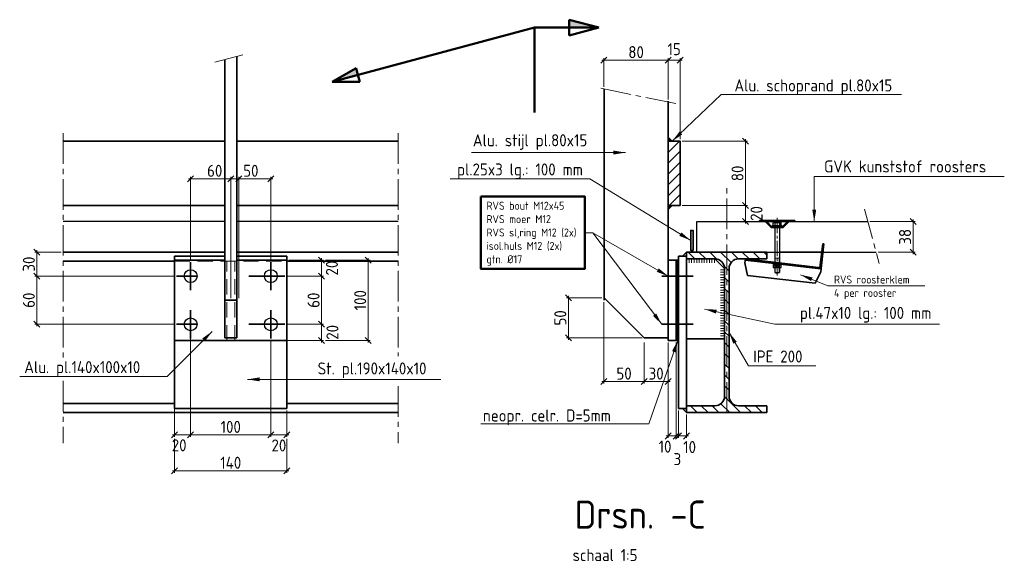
# Model space of a CAD drawing. Header units: millimetres. Extents: x 1013 to 324894, y 12445 to 193774.
# Tile 30 of 36: x 120260 to 121487, y 105415 to 106090. Entities that reach past the tile are written whole.
import ezdxf

# ---------------------------------------------------------------- set-up
doc = ezdxf.new("R2010")
doc.units = ezdxf.units.MM
doc.header["$LTSCALE"] = 10
doc.linetypes.add('CENTER2', pattern=[28.575, 19.05, -3.175, 3.175, -3.175])
doc.linetypes.add('DASHED2', pattern=[9.525, 6.35, -3.175])
for name, color, linetype, lineweight in [('13', 3, 'Continuous', 13), ('18', 1, 'Continuous', 18), ('18hartlijn', 1, 'CENTER2', 18), ('18stippel', 1, 'DASHED2', 18), ('25', 7, 'Continuous', 25), ('35', 2, 'Continuous', 35), ('35tekst', 2, 'Continuous', 35), ('50', 42, 'Continuous', 50), ('70tekst', 4, 'Continuous', 70), ('Arcering', 254, 'Continuous', 13), ('Bemating', 2, 'Continuous', 35)]:
    doc.layers.add(name, color=color, linetype=linetype, lineweight=lineweight)
doc.styles.add('Bersselaar', font='isocp.shx')
doc.dimstyles.new('SCH-5$0', dxfattribs={"dimscale": 5, "dimtxt": 3, "dimasz": 1.5, "dimexe": 0.5, "dimexo": 0.5, "dimgap": 0.5, "dimtad": 1, "dimdec": 0, "dimdsep": 46, "dimtxsty": 'Bersselaar', "dimblk1": 'OBLIQUE', "dimblk2": 'OBLIQUE', "dimsah": 1, "dimcen": 3.5, "dimdle": 0.5, "dimclrd": 3, "dimclre": 3, "dimclrt": 256, "dimadec": 0, "dimazin": 0, "dimtfac": 1, "dimtdec": 0, "dimtmove": 2, "dimatfit": 3, "dimldrblk": 'OBLIQUE', "dimfxl": 1, "dimtvp": 1.4, "dimtolj": 1, "dimtzin": 0, "dimlwd": 13, "dimlwe": 13, "dimarcsym": 0})
doc.dimstyles.new('SCH-5$7', dxfattribs={"dimscale": 5, "dimtxt": 3, "dimasz": 3, "dimexe": 0.5, "dimexo": 0.5, "dimgap": 0.5, "dimtad": 1, "dimdsep": 46, "dimtxsty": 'Bersselaar', "dimcen": 3.5, "dimdle": 0.5, "dimclrd": 3, "dimclre": 1, "dimclrt": 256, "dimadec": 0, "dimazin": 0, "dimtfac": 1, "dimtmove": 2, "dimatfit": 3, "dimfxl": 1, "dimtvp": 1.4, "dimtolj": 1, "dimtzin": 0, "dimlwd": 13, "dimlwe": 13, "dimarcsym": 0})

# ---------------------------------------------------------------- blocks, each defined once
blk = doc.blocks.new('_Oblique')
at = {"color": 0, "lineweight": -2}
blk.add_line((-0.5, -0.5), (0.5, 0.5), dxfattribs=at)
blk = doc.blocks.new('*D801')
at = {"layer": '35', "color": 3, "lineweight": 13}
for p, q in [((120986, 106039.3), (121071, 106039.3)), ((120988.5, 106006.1), (120988.5, 106041.8)), ((121068.5, 105990.5), (121068.5, 106041.8))]:
    blk.add_line(p, q, dxfattribs=at)
at = {"layer": 'Defpoints', "color": 0}
for p in [(121068.5, 106039.3), (120988.5, 106003.6), (121068.5, 105988)]:
    blk.add_point(p, dxfattribs=at)
at = {"layer": '35', "color": 3, "lineweight": 13, "xscale": 7.5, "yscale": 7.5, "zscale": 7.5, "rotation": 180}
blk.add_blockref('_Oblique', (120988.5, 106039.3), dxfattribs=at)
at = {"layer": '35', "color": 3, "lineweight": 13, "xscale": 7.5, "yscale": 7.5, "zscale": 7.5}
blk.add_blockref('_Oblique', (121068.5, 106039.3), dxfattribs=at)
at = {"layer": '35', "insert": (121028.5, 106049.3), "char_height": 15, "attachment_point": 5, "style": 'Bersselaar'}
blk.add_mtext('\\A1;80', dxfattribs=at)
blk = doc.blocks.new('*D802')
at = {"layer": '35', "color": 3, "lineweight": 13}
for p, q in [((121066, 106039.3), (121086, 106039.3)), ((121068.5, 105990.5), (121068.5, 106041.8)), ((121083.5, 105940.8), (121083.5, 106041.8))]:
    blk.add_line(p, q, dxfattribs=at)
at = {"layer": 'Defpoints', "color": 0}
for p in [(121083.5, 106039.3), (121068.5, 105988), (121083.5, 105938.3)]:
    blk.add_point(p, dxfattribs=at)
at = {"layer": '35', "color": 3, "lineweight": 13, "xscale": 7.5, "yscale": 7.5, "zscale": 7.5, "rotation": 180}
blk.add_blockref('_Oblique', (121068.5, 106039.3), dxfattribs=at)
at = {"layer": '35', "color": 3, "lineweight": 13, "xscale": 7.5, "yscale": 7.5, "zscale": 7.5}
blk.add_blockref('_Oblique', (121083.5, 106039.3), dxfattribs=at)
at = {"layer": '35', "insert": (121076, 106053), "char_height": 15, "attachment_point": 5, "style": 'Bersselaar'}
blk.add_mtext('\\A1;15', dxfattribs=at)
blk = doc.blocks.new('*D803')
at = {"layer": '35', "color": 3, "lineweight": 13}
for p, q in [((121164.9, 105940.8), (121164.9, 105855.8)), ((121086, 105938.3), (121167.4, 105938.3)), ((121086, 105858.3), (121167.4, 105858.3))]:
    blk.add_line(p, q, dxfattribs=at)
at = {"layer": 'Defpoints', "color": 0}
for p in [(121083.5, 105938.3), (121083.5, 105858.3), (121164.9, 105858.3)]:
    blk.add_point(p, dxfattribs=at)
at = {"layer": '35', "color": 3, "lineweight": 13, "xscale": 7.5, "yscale": 7.5, "zscale": 7.5}
for p, rotation in [((121164.9, 105938.3), 90), ((121164.9, 105858.3), 270)]:
    blk.add_blockref('_Oblique', p, dxfattribs=dict(at, rotation=rotation))
at = {"layer": '35', "insert": (121154.9, 105898.3), "char_height": 15, "attachment_point": 5, "rotation": 90, "style": 'Bersselaar'}
blk.add_mtext('\\A1;80', dxfattribs=at)
blk = doc.blocks.new('*D804')
at = {"layer": '35', "color": 3, "lineweight": 13}
for p, q in [((121086, 105858.3), (121167.4, 105858.3)), ((121164.9, 105860.8), (121164.9, 105835.8)), ((121144, 105838.3), (121167.4, 105838.3))]:
    blk.add_line(p, q, dxfattribs=at)
at = {"layer": 'Defpoints', "color": 0}
for p in [(121083.5, 105858.3), (121141.5, 105838.3), (121164.9, 105838.3)]:
    blk.add_point(p, dxfattribs=at)
at = {"layer": '35', "color": 3, "lineweight": 13, "xscale": 7.5, "yscale": 7.5, "zscale": 7.5}
for p, rotation in [((121164.9, 105858.3), 90), ((121164.9, 105838.3), 270)]:
    blk.add_blockref('_Oblique', p, dxfattribs=dict(at, rotation=rotation))
at = {"layer": '35', "insert": (121178.6, 105848.3), "char_height": 15, "attachment_point": 5, "rotation": 90, "style": 'Bersselaar'}
blk.add_mtext('\\A1;20', dxfattribs=at)
blk = doc.blocks.new('*D805')
at = {"layer": '35', "color": 3, "lineweight": 13}
for p, q in [((121081.5, 105602.8), (121081.5, 105568.7)), ((121091.5, 105597.8), (121091.5, 105568.7)), ((121094, 105571.2), (121079, 105571.2))]:
    blk.add_line(p, q, dxfattribs=at)
at = {"layer": 'Defpoints', "color": 0}
for p in [(121081.5, 105605.3), (121091.5, 105600.3), (121081.5, 105571.2)]:
    blk.add_point(p, dxfattribs=at)
at = {"layer": '35', "color": 3, "lineweight": 13, "xscale": 7.5, "yscale": 7.5, "zscale": 7.5, "rotation": 180}
blk.add_blockref('_Oblique', (121081.5, 105571.2), dxfattribs=at)
at = {"layer": '35', "color": 3, "lineweight": 13, "xscale": 7.5, "yscale": 7.5, "zscale": 7.5}
blk.add_blockref('_Oblique', (121091.5, 105571.2), dxfattribs=at)
at = {"layer": '35', "insert": (121095.2, 105557.4), "char_height": 15, "attachment_point": 5, "style": 'Bersselaar'}
blk.add_mtext('\\A1;10', dxfattribs=at)
blk = doc.blocks.new('*D806')
at = {"layer": '35', "color": 3, "lineweight": 13}
for p, q in [((121078.5, 105687.8), (121078.5, 105568.7)), ((121081.5, 105602.8), (121081.5, 105568.7)), ((121078.5, 105571.2), (121071, 105571.2)), ((121081.5, 105571.2), (121078.5, 105571.2)), ((121081.5, 105571.2), (121089, 105571.2))]:
    blk.add_line(p, q, dxfattribs=at)
at = {"layer": 'Defpoints', "color": 0}
for p in [(121078.5, 105690.3), (121081.5, 105605.3), (121078.5, 105571.2)]:
    blk.add_point(p, dxfattribs=at)
at = {"layer": '35', "color": 3, "lineweight": 13, "xscale": 7.5, "yscale": 7.5, "zscale": 7.5}
blk.add_blockref('_Oblique', (121078.5, 105571.2), dxfattribs=at)
at = {"layer": '35', "color": 3, "lineweight": 13, "xscale": 7.5, "yscale": 7.5, "zscale": 7.5, "rotation": 180}
blk.add_blockref('_Oblique', (121081.5, 105571.2), dxfattribs=at)
at = {"layer": '35', "insert": (121080, 105542.4), "char_height": 15, "attachment_point": 5, "style": 'Bersselaar'}
blk.add_mtext('\\A1;3', dxfattribs=at)
blk = doc.blocks.new('*D807')
at = {"layer": '35', "color": 3, "lineweight": 13}
for p, q in [((121068.5, 105687.8), (121068.5, 105568.7)), ((121078.5, 105687.8), (121078.5, 105568.7)), ((121081, 105571.2), (121066, 105571.2))]:
    blk.add_line(p, q, dxfattribs=at)
at = {"layer": 'Defpoints', "color": 0}
for p in [(121068.5, 105690.3), (121078.5, 105690.3), (121068.5, 105571.2)]:
    blk.add_point(p, dxfattribs=at)
at = {"layer": '35', "color": 3, "lineweight": 13, "xscale": 7.5, "yscale": 7.5, "zscale": 7.5, "rotation": 180}
blk.add_blockref('_Oblique', (121068.5, 105571.2), dxfattribs=at)
at = {"layer": '35', "color": 3, "lineweight": 13, "xscale": 7.5, "yscale": 7.5, "zscale": 7.5}
blk.add_blockref('_Oblique', (121078.5, 105571.2), dxfattribs=at)
at = {"layer": '35', "insert": (121064.6, 105557.9), "char_height": 15, "attachment_point": 5, "style": 'Bersselaar'}
blk.add_mtext('\\A1;10', dxfattribs=at)
blk = doc.blocks.new('*D808')
at = {"layer": '35', "color": 3, "lineweight": 13}
for p, q in [((121038.5, 105687.8), (121038.5, 105636.4)), ((121068.5, 105687.8), (121068.5, 105636.4)), ((121071, 105638.9), (121036, 105638.9))]:
    blk.add_line(p, q, dxfattribs=at)
at = {"layer": 'Defpoints', "color": 0}
for p in [(121038.5, 105690.3), (121068.5, 105690.3), (121038.5, 105638.9)]:
    blk.add_point(p, dxfattribs=at)
at = {"layer": '35', "color": 3, "lineweight": 13, "xscale": 7.5, "yscale": 7.5, "zscale": 7.5, "rotation": 180}
blk.add_blockref('_Oblique', (121038.5, 105638.9), dxfattribs=at)
at = {"layer": '35', "color": 3, "lineweight": 13, "xscale": 7.5, "yscale": 7.5, "zscale": 7.5}
blk.add_blockref('_Oblique', (121068.5, 105638.9), dxfattribs=at)
at = {"layer": '35', "insert": (121053.5, 105648.9), "char_height": 15, "attachment_point": 5, "style": 'Bersselaar'}
blk.add_mtext('\\A1;30', dxfattribs=at)
blk = doc.blocks.new('*D809')
at = {"layer": '35', "color": 3, "lineweight": 13}
for p, q in [((120988.5, 105737.8), (120988.5, 105636.4)), ((121038.5, 105687.8), (121038.5, 105636.4)), ((120986, 105638.9), (121041, 105638.9))]:
    blk.add_line(p, q, dxfattribs=at)
at = {"layer": 'Defpoints', "color": 0}
for p in [(120988.5, 105740.3), (121038.5, 105690.3), (121038.5, 105638.9)]:
    blk.add_point(p, dxfattribs=at)
at = {"layer": '35', "color": 3, "lineweight": 13, "xscale": 7.5, "yscale": 7.5, "zscale": 7.5, "rotation": 180}
blk.add_blockref('_Oblique', (120988.5, 105638.9), dxfattribs=at)
at = {"layer": '35', "color": 3, "lineweight": 13, "xscale": 7.5, "yscale": 7.5, "zscale": 7.5}
blk.add_blockref('_Oblique', (121038.5, 105638.9), dxfattribs=at)
at = {"layer": '35', "insert": (121013.5, 105648.9), "char_height": 15, "attachment_point": 5, "style": 'Bersselaar'}
blk.add_mtext('\\A1;50', dxfattribs=at)
blk = doc.blocks.new('*D810')
at = {"layer": '35', "color": 3, "lineweight": 13}
for p, q in [((120986, 105743.3), (120941.6, 105743.3)), ((120944.1, 105745.8), (120944.1, 105690.8)), ((121036, 105693.3), (120941.6, 105693.3))]:
    blk.add_line(p, q, dxfattribs=at)
at = {"layer": 'Defpoints', "color": 0}
for p in [(120988.5, 105743.3), (120944.1, 105693.3), (121038.5, 105693.3)]:
    blk.add_point(p, dxfattribs=at)
at = {"layer": '35', "color": 3, "lineweight": 13, "xscale": 7.5, "yscale": 7.5, "zscale": 7.5}
for p, rotation in [((120944.1, 105743.3), 90), ((120944.1, 105693.3), 270)]:
    blk.add_blockref('_Oblique', p, dxfattribs=dict(at, rotation=rotation))
at = {"layer": '35', "insert": (120934.1, 105718.3), "char_height": 15, "attachment_point": 5, "rotation": 90, "style": 'Bersselaar'}
blk.add_mtext('\\A1;50', dxfattribs=at)
blk = doc.blocks.new('*D811')
at = {"layer": '35', "color": 3, "lineweight": 13}
for p, q in [((121373.7, 105840.8), (121373.7, 105797.8)), ((121319.9, 105838.3), (121376.2, 105838.3)), ((121330.1, 105800.3), (121376.2, 105800.3))]:
    blk.add_line(p, q, dxfattribs=at)
at = {"layer": 'Defpoints', "color": 0}
for p in [(121317.4, 105838.3), (121327.6, 105800.3), (121373.7, 105800.3)]:
    blk.add_point(p, dxfattribs=at)
at = {"layer": '35', "color": 3, "lineweight": 13, "xscale": 7.5, "yscale": 7.5, "zscale": 7.5}
for p, rotation in [((121373.7, 105838.3), 90), ((121373.7, 105800.3), 270)]:
    blk.add_blockref('_Oblique', p, dxfattribs=dict(at, rotation=rotation))
at = {"layer": '35', "insert": (121363.7, 105819.3), "char_height": 15, "attachment_point": 5, "rotation": 90, "style": 'Bersselaar'}
blk.add_mtext('\\A1;38', dxfattribs=at)
blk = doc.blocks.new('*D812')
at = {"layer": '35', "color": 3, "lineweight": 13}
for p, q in [((120470.9, 105891.5), (120535.9, 105891.5)), ((120473.4, 105790.3), (120473.4, 105894)), ((120533.4, 105742.8), (120533.4, 105894))]:
    blk.add_line(p, q, dxfattribs=at)
at = {"layer": 'Defpoints', "color": 0}
for p in [(120533.4, 105891.5), (120473.4, 105787.8), (120533.4, 105740.3)]:
    blk.add_point(p, dxfattribs=at)
at = {"layer": '35', "color": 3, "lineweight": 13, "xscale": 7.5, "yscale": 7.5, "zscale": 7.5, "rotation": 180}
blk.add_blockref('_Oblique', (120473.4, 105891.5), dxfattribs=at)
at = {"layer": '35', "color": 3, "lineweight": 13, "xscale": 7.5, "yscale": 7.5, "zscale": 7.5}
blk.add_blockref('_Oblique', (120533.4, 105891.5), dxfattribs=at)
at = {"layer": '35', "insert": (120503.4, 105901.5), "char_height": 15, "attachment_point": 5, "style": 'Bersselaar'}
blk.add_mtext('\\A1;60', dxfattribs=at)
blk = doc.blocks.new('*D813')
at = {"layer": '35', "color": 3, "lineweight": 13}
for p, q in [((120520.9, 105891.5), (120575.9, 105891.5)), ((120523.4, 105742.8), (120523.4, 105894)), ((120573.4, 105790.3), (120573.4, 105894))]:
    blk.add_line(p, q, dxfattribs=at)
at = {"layer": 'Defpoints', "color": 0}
for p in [(120573.4, 105891.5), (120573.4, 105787.8), (120523.4, 105740.3)]:
    blk.add_point(p, dxfattribs=at)
at = {"layer": '35', "color": 3, "lineweight": 13, "xscale": 7.5, "yscale": 7.5, "zscale": 7.5, "rotation": 180}
blk.add_blockref('_Oblique', (120523.4, 105891.5), dxfattribs=at)
at = {"layer": '35', "color": 3, "lineweight": 13, "xscale": 7.5, "yscale": 7.5, "zscale": 7.5}
blk.add_blockref('_Oblique', (120573.4, 105891.5), dxfattribs=at)
at = {"layer": '35', "insert": (120548.4, 105901.5), "char_height": 15, "attachment_point": 5, "style": 'Bersselaar'}
blk.add_mtext('\\A1;50', dxfattribs=at)
blk = doc.blocks.new('*D814')
at = {"layer": '35', "color": 3, "lineweight": 13}
for p, q in [((120312.1, 105800.3), (120279.3, 105800.3)), ((120281.8, 105802.8), (120281.8, 105767.8)), ((120453.4, 105770.3), (120279.3, 105770.3))]:
    blk.add_line(p, q, dxfattribs=at)
at = {"layer": 'Defpoints', "color": 0}
for p in [(120314.6, 105800.3), (120281.8, 105770.3), (120455.9, 105770.3)]:
    blk.add_point(p, dxfattribs=at)
at = {"layer": '35', "color": 3, "lineweight": 13, "xscale": 7.5, "yscale": 7.5, "zscale": 7.5}
for p, rotation in [((120281.8, 105800.3), 90), ((120281.8, 105770.3), 270)]:
    blk.add_blockref('_Oblique', p, dxfattribs=dict(at, rotation=rotation))
at = {"layer": '35', "insert": (120271.8, 105785.3), "char_height": 15, "attachment_point": 5, "rotation": 90, "style": 'Bersselaar'}
blk.add_mtext('\\A1;30', dxfattribs=at)
blk = doc.blocks.new('*D815')
at = {"layer": '35', "color": 3, "lineweight": 13}
for p, q in [((120453.4, 105770.3), (120279.3, 105770.3)), ((120281.8, 105772.8), (120281.8, 105707.8)), ((120453.4, 105710.3), (120279.3, 105710.3))]:
    blk.add_line(p, q, dxfattribs=at)
at = {"layer": 'Defpoints', "color": 0}
for p in [(120455.9, 105770.3), (120281.8, 105710.3), (120455.9, 105710.3)]:
    blk.add_point(p, dxfattribs=at)
at = {"layer": '35', "color": 3, "lineweight": 13, "xscale": 7.5, "yscale": 7.5, "zscale": 7.5}
for p, rotation in [((120281.8, 105770.3), 90), ((120281.8, 105710.3), 270)]:
    blk.add_blockref('_Oblique', p, dxfattribs=dict(at, rotation=rotation))
at = {"layer": '35', "insert": (120271.8, 105740.3), "char_height": 15, "attachment_point": 5, "rotation": 90, "style": 'Bersselaar'}
blk.add_mtext('\\A1;60', dxfattribs=at)
blk = doc.blocks.new('*D816')
at = {"layer": '35', "color": 3, "lineweight": 13}
for p, q in [((120453.4, 105687.8), (120453.4, 105570)), ((120473.4, 105693.1), (120473.4, 105570)), ((120450.9, 105572.5), (120475.9, 105572.5))]:
    blk.add_line(p, q, dxfattribs=at)
at = {"layer": 'Defpoints', "color": 0}
for p in [(120473.4, 105695.6), (120453.4, 105690.3), (120473.4, 105572.5)]:
    blk.add_point(p, dxfattribs=at)
at = {"layer": '35', "color": 3, "lineweight": 13, "xscale": 7.5, "yscale": 7.5, "zscale": 7.5, "rotation": 180}
blk.add_blockref('_Oblique', (120453.4, 105572.5), dxfattribs=at)
at = {"layer": '35', "color": 3, "lineweight": 13, "xscale": 7.5, "yscale": 7.5, "zscale": 7.5}
blk.add_blockref('_Oblique', (120473.4, 105572.5), dxfattribs=at)
at = {"layer": '35', "insert": (120459.1, 105559.6), "char_height": 15, "attachment_point": 5, "style": 'Bersselaar'}
blk.add_mtext('\\A1;20', dxfattribs=at)
blk = doc.blocks.new('*D817')
at = {"layer": '35', "color": 3, "lineweight": 13}
for p, q in [((120473.4, 105693.1), (120473.4, 105570)), ((120573.4, 105690.3), (120573.4, 105570)), ((120470.9, 105572.5), (120575.9, 105572.5))]:
    blk.add_line(p, q, dxfattribs=at)
at = {"layer": 'Defpoints', "color": 0}
for p in [(120473.4, 105695.6), (120573.4, 105692.8), (120573.4, 105572.5)]:
    blk.add_point(p, dxfattribs=at)
at = {"layer": '35', "color": 3, "lineweight": 13, "xscale": 7.5, "yscale": 7.5, "zscale": 7.5, "rotation": 180}
blk.add_blockref('_Oblique', (120473.4, 105572.5), dxfattribs=at)
at = {"layer": '35', "color": 3, "lineweight": 13, "xscale": 7.5, "yscale": 7.5, "zscale": 7.5}
blk.add_blockref('_Oblique', (120573.4, 105572.5), dxfattribs=at)
at = {"layer": '35', "insert": (120523.4, 105582.5), "char_height": 15, "attachment_point": 5, "style": 'Bersselaar'}
blk.add_mtext('\\A1;100', dxfattribs=at)
blk = doc.blocks.new('*D818')
at = {"layer": '35', "color": 3, "lineweight": 13}
for p, q in [((120573.4, 105690.3), (120573.4, 105570)), ((120593.4, 105602.8), (120593.4, 105570)), ((120570.9, 105572.5), (120595.9, 105572.5))]:
    blk.add_line(p, q, dxfattribs=at)
at = {"layer": 'Defpoints', "color": 0}
for p in [(120573.4, 105692.8), (120593.4, 105605.3), (120593.4, 105572.5)]:
    blk.add_point(p, dxfattribs=at)
at = {"layer": '35', "color": 3, "lineweight": 13, "xscale": 7.5, "yscale": 7.5, "zscale": 7.5, "rotation": 180}
blk.add_blockref('_Oblique', (120573.4, 105572.5), dxfattribs=at)
at = {"layer": '35', "color": 3, "lineweight": 13, "xscale": 7.5, "yscale": 7.5, "zscale": 7.5}
blk.add_blockref('_Oblique', (120593.4, 105572.5), dxfattribs=at)
at = {"layer": '35', "insert": (120583.4, 105559.4), "char_height": 15, "attachment_point": 5, "style": 'Bersselaar'}
blk.add_mtext('\\A1;20', dxfattribs=at)
blk = doc.blocks.new('*D819')
at = {"layer": '35', "color": 3, "lineweight": 13}
for p, q in [((120636.6, 105792.8), (120636.6, 105767.8)), ((120595.9, 105790.3), (120639.1, 105790.3)), ((120593.4, 105770.3), (120639.1, 105770.3))]:
    blk.add_line(p, q, dxfattribs=at)
at = {"layer": 'Defpoints', "color": 0}
for p in [(120593.4, 105790.3), (120590.9, 105770.3), (120636.6, 105770.3)]:
    blk.add_point(p, dxfattribs=at)
at = {"layer": '35', "color": 3, "lineweight": 13, "xscale": 7.5, "yscale": 7.5, "zscale": 7.5}
for p, rotation in [((120636.6, 105790.3), 90), ((120636.6, 105770.3), 270)]:
    blk.add_blockref('_Oblique', p, dxfattribs=dict(at, rotation=rotation))
at = {"layer": '35', "insert": (120649.5, 105780.3), "char_height": 15, "attachment_point": 5, "rotation": 90, "style": 'Bersselaar'}
blk.add_mtext('\\A1;20', dxfattribs=at)
blk = doc.blocks.new('*D820')
at = {"layer": '35', "color": 3, "lineweight": 13}
for p, q in [((120593.4, 105770.3), (120639.1, 105770.3)), ((120636.6, 105772.8), (120636.6, 105707.8)), ((120593.4, 105710.3), (120639.1, 105710.3))]:
    blk.add_line(p, q, dxfattribs=at)
at = {"layer": 'Defpoints', "color": 0}
for p in [(120590.9, 105770.3), (120590.9, 105710.3), (120636.6, 105710.3)]:
    blk.add_point(p, dxfattribs=at)
at = {"layer": '35', "color": 3, "lineweight": 13, "xscale": 7.5, "yscale": 7.5, "zscale": 7.5}
for p, rotation in [((120636.6, 105770.3), 90), ((120636.6, 105710.3), 270)]:
    blk.add_blockref('_Oblique', p, dxfattribs=dict(at, rotation=rotation))
at = {"layer": '35', "insert": (120626.6, 105740.3), "char_height": 15, "attachment_point": 5, "rotation": 90, "style": 'Bersselaar'}
blk.add_mtext('\\A1;60', dxfattribs=at)
blk = doc.blocks.new('*D821')
at = {"layer": '35', "color": 3, "lineweight": 13}
for p, q in [((120593.4, 105710.3), (120639.1, 105710.3)), ((120636.6, 105712.8), (120636.6, 105687.8)), ((120593.4, 105690.3), (120639.1, 105690.3))]:
    blk.add_line(p, q, dxfattribs=at)
at = {"layer": 'Defpoints', "color": 0}
for p in [(120590.9, 105710.3), (120590.9, 105690.3), (120636.6, 105690.3)]:
    blk.add_point(p, dxfattribs=at)
at = {"layer": '35', "color": 3, "lineweight": 13, "xscale": 7.5, "yscale": 7.5, "zscale": 7.5}
for p, rotation in [((120636.6, 105710.3), 90), ((120636.6, 105690.3), 270)]:
    blk.add_blockref('_Oblique', p, dxfattribs=dict(at, rotation=rotation))
at = {"layer": '35', "insert": (120650.1, 105700.3), "char_height": 15, "attachment_point": 5, "rotation": 90, "style": 'Bersselaar'}
blk.add_mtext('\\A1;20', dxfattribs=at)
blk = doc.blocks.new('*D822')
at = {"layer": '35', "color": 3, "lineweight": 13}
for p, q in [((120453.4, 105567.5), (120453.4, 105525.4)), ((120593.4, 105567.5), (120593.4, 105525.4)), ((120450.9, 105527.9), (120595.9, 105527.9))]:
    blk.add_line(p, q, dxfattribs=at)
at = {"layer": 'Defpoints', "color": 0}
for p in [(120453.4, 105570), (120593.4, 105570), (120593.4, 105527.9)]:
    blk.add_point(p, dxfattribs=at)
at = {"layer": '35', "color": 3, "lineweight": 13, "xscale": 7.5, "yscale": 7.5, "zscale": 7.5, "rotation": 180}
blk.add_blockref('_Oblique', (120453.4, 105527.9), dxfattribs=at)
at = {"layer": '35', "color": 3, "lineweight": 13, "xscale": 7.5, "yscale": 7.5, "zscale": 7.5}
blk.add_blockref('_Oblique', (120593.4, 105527.9), dxfattribs=at)
at = {"layer": '35', "insert": (120523.4, 105537.9), "char_height": 15, "attachment_point": 5, "style": 'Bersselaar'}
blk.add_mtext('\\A1;140', dxfattribs=at)
blk = doc.blocks.new('*D823')
at = {"layer": '35', "color": 3, "lineweight": 13}
for p, q in [((120694.7, 105792.8), (120694.7, 105687.8)), ((120641.6, 105790.3), (120697.2, 105790.3)), ((120641.6, 105690.3), (120697.2, 105690.3))]:
    blk.add_line(p, q, dxfattribs=at)
at = {"layer": 'Defpoints', "color": 0}
for p in [(120639.1, 105790.3), (120639.1, 105690.3), (120694.7, 105690.3)]:
    blk.add_point(p, dxfattribs=at)
at = {"layer": '35', "color": 3, "lineweight": 13, "xscale": 7.5, "yscale": 7.5, "zscale": 7.5}
for p, rotation in [((120694.7, 105790.3), 90), ((120694.7, 105690.3), 270)]:
    blk.add_blockref('_Oblique', p, dxfattribs=dict(at, rotation=rotation))
at = {"layer": '35', "insert": (120684.7, 105740.3), "char_height": 15, "attachment_point": 5, "rotation": 90, "style": 'Bersselaar'}
blk.add_mtext('\\A1;100', dxfattribs=at)

msp = doc.modelspace()

# ---------------------------------------------------------------- hatches: boundary and pattern name
at = {"layer": '13'}
h = msp.add_hatch(dxfattribs=at)
h.set_pattern_fill('ANSI31', color=256, angle=45, style=0)
h.paths.add_polyline_path([(121126.73, 105791.779), (121091.53, 105791.779), (121091.53, 105786.779), (121126.73, 105786.779)])
h = msp.add_hatch(dxfattribs=at)
h.set_pattern_fill('ANSI31', color=256, angle=315, style=0)
h.paths.add_polyline_path([(121138.73, 105779.779), (121133.73, 105779.779), (121133.73, 105690.279), (121138.73, 105690.279), (121138.73, 105700.279)])
at = {"layer": '35'}
for points in [[(121068.53, 105943.279), (121068.53, 105938.279), (121073.53, 105938.279)], [(121068.53, 105853.279), (121068.53, 105858.279), (121073.53, 105858.279)]]:
    msp.add_hatch(color=256, dxfattribs=at).paths.add_polyline_path(points)
at = {"layer": '50'}
for points in [[(120945.307, 106089.691), (120945.307, 106079.824), (120982.133, 106079.824)], [(120681.897, 106020.912), (120679.603, 106029.472), (120649.949, 106012.351)]]:
    msp.add_hatch(color=256, dxfattribs=at).paths.add_polyline_path(points)
at = {"layer": 'Arcering'}
h = msp.add_hatch(dxfattribs=at)
h.set_pattern_fill('ANSI31', color=256, scale=3, style=0)
h.set_pattern_definition([(45, (0, 10), (-6.7351921, 6.7351921), [])])
h.paths.add_polyline_path([(121083.53, 105938.279), (121068.53, 105938.279), (121068.53, 105858.279), (121083.53, 105858.279)])
h = msp.add_hatch(dxfattribs=at)
h.set_pattern_fill('ANSI31', color=256, scale=3, style=0)
h.set_pattern_definition([(135, (241010.642, 0), (6.7351921, 6.7351921), [])])
h.paths.add_polyline_path([(121156.33, 105608.779, -0.41421356), (121144.33, 105620.779), (121144.33, 105700.279), (121144.33, 105779.779, -0.41421356), (121156.33, 105791.779), (121191.53, 105791.779), (121191.53, 105800.279), (121141.53, 105800.279), (121141.53, 105600.279), (121191.53, 105600.279), (121191.53, 105608.779)])
h.paths.add_polyline_path([(121141.53, 105800.279), (121091.53, 105800.279), (121091.53, 105791.779), (121126.73, 105791.779, -0.41421356), (121138.73, 105779.779), (121138.73, 105700.279), (121138.73, 105620.779, -0.41421356), (121126.73, 105608.779), (121091.53, 105608.779), (121091.53, 105600.279), (121141.53, 105600.279)])

# ---------------------------------------------------------------- linework, layer by layer
at = {"layer": '13'}
for p, q in [((121079.53, 105790.279), (121079.53, 105690.279)), ((121080.53, 105790.279), (121080.53, 105690.279))]:
    msp.add_line(p, q, dxfattribs=at)
at = {"layer": '18', "ltscale": 0.1}
msp.add_line((121201.213, 105792.779), (121207.213, 105792.779), dxfattribs=at)
at = {"layer": '18hartlijn', "ltscale": 0.2}
for p, q in [((120538.411, 106046.061), (120503.598, 106036.733)), ((120984.751, 106004.362), (121083.432, 105984.149)), ((120314.635, 105948.204), (120314.635, 105668.134)), ((120732.139, 105948.204), (120732.139, 105670.533)), ((121141.53, 105600.279), (121141.53, 105885.476)), ((121313.2, 105853.894), (121331.434, 105785.843)), ((120314.635, 105639.699), (120314.635, 105562.295)), ((120732.139, 105633.307), (120732.139, 105562.295))]:
    msp.add_line(p, q, dxfattribs=at)
at = {"layer": '18hartlijn', "ltscale": 0.1}
msp.add_line((121204.213, 105842.761), (121204.213, 105771.023), dxfattribs=at)
at = {"layer": '18stippel', "ltscale": 0.02}
for p, q in [((121191.334, 105838.279), (121189.834, 105839.779)), ((121200.713, 105830.779), (121200.713, 105832.279)), ((121201.213, 105830.779), (121201.213, 105833.279)), ((121207.213, 105830.779), (121207.213, 105833.279)), ((121207.713, 105830.779), (121207.713, 105832.279)), ((121217.091, 105838.279), (121218.591, 105839.779)), ((121201.213, 105800.279), (121207.213, 105800.279)), ((121201.713, 105787.843), (121201.713, 105792.779)), ((121206.713, 105786.962), (121206.713, 105792.779)), ((121201.213, 105787.931), (121201.213, 105786.408)), ((121201.213, 105784.998), (121201.213, 105780.998)), ((121201.713, 105786.32), (121201.713, 105787.843)), ((121201.713, 105784.998), (121201.713, 105786.32)), ((121201.713, 105780.998), (121201.713, 105784.998)), ((121201.713, 105774.779), (121201.713, 105780.998)), ((121206.713, 105780.998), (121206.713, 105786.962)), ((121206.713, 105774.779), (121206.713, 105780.998)), ((121207.213, 105786.873), (121207.213, 105785.35)), ((121207.213, 105784.998), (121207.213, 105780.998))]:
    msp.add_line(p, q, dxfattribs=at)
at = {"layer": '18stippel', "ltscale": 0.3}
for p, q in [((120453.387, 105788.779), (120595.887, 105788.779)), ((120518.387, 105690.279), (120518.387, 105788.779)), ((120528.387, 105690.279), (120528.387, 105788.779))]:
    msp.add_line(p, q, dxfattribs=at)
at = {"layer": '25'}
for p, q in [((120515.887, 105838.279), (120314.635, 105838.279)), ((120732.139, 105838.279), (120530.887, 105838.279)), ((121104.03, 105800.279), (121104.03, 105838.279)), ((121104.03, 105838.279), (121317.384, 105838.279)), ((121191.53, 105800.279), (121327.566, 105800.279))]:
    msp.add_line(p, q, dxfattribs=at)
at = {"layer": '25', "ltscale": 0.1}
for p, q in [((121198.213, 105833.279), (121210.213, 105833.279)), ((121198.213, 105833.279), (121198.213, 105832.279)), ((121199.213, 105833.279), (121199.213, 105836.779)), ((121200.213, 105837.279), (121208.213, 105837.279)), ((121201.213, 105836.779), (121201.213, 105833.279)), ((121201.213, 105830.779), (121201.213, 105787.931)), ((121207.213, 105836.779), (121207.213, 105833.279)), ((121207.213, 105830.779), (121207.213, 105786.873)), ((121209.213, 105833.279), (121209.213, 105836.779)), ((121210.213, 105833.279), (121210.213, 105832.279)), ((121199.213, 105784.998), (121209.213, 105784.998)), ((121199.213, 105784.998), (121199.213, 105780.998)), ((121199.213, 105780.998), (121209.213, 105784.998)), ((121199.213, 105784.998), (121209.213, 105780.998)), ((121199.213, 105780.998), (121209.213, 105780.998)), ((121201.213, 105786.408), (121201.213, 105784.998)), ((121201.213, 105780.998), (121201.213, 105774.779)), ((121207.213, 105785.35), (121207.213, 105784.998)), ((121207.213, 105780.998), (121207.213, 105774.779)), ((121209.213, 105780.998), (121209.213, 105784.998)), ((121201.213, 105774.779), (121207.213, 105774.779))]:
    msp.add_line(p, q, dxfattribs=at)
at = {"layer": '25'}
for centre in [(120473.387, 105770.279), (120573.387, 105770.279), (120473.387, 105710.279), (120573.387, 105710.279)]:
    msp.add_circle(centre, 8, dxfattribs=at)
at = {"layer": '25', "ltscale": 0.1}
for centre, radius, start, end in [((121200.213, 105836.029), 1.25, 36.86953, 143.130463), ((121204.213, 105828.029), 9.25, 71.075363, 108.924652), ((121208.213, 105836.029), 1.25, 36.87001, 143.130035), ((121204.213, 105783.529), 9.25, 251.075348, 288.924622)]:
    msp.add_arc(centre, radius, start, end, dxfattribs=at)
at = {"layer": '35'}
for p, q in [((120515.887, 105693.279), (120515.887, 106040.026)), ((120530.887, 105693.279), (120530.887, 106044.045)), ((120988.53, 105740.279), (120988.53, 106003.626)), ((121068.53, 105790.279), (121068.53, 105988.029)), ((121073.53, 105938.279), (121068.53, 105943.279)), ((120515.887, 105938.279), (120314.635, 105938.279)), ((120732.139, 105938.279), (120530.887, 105938.279)), ((120515.887, 105858.279), (120314.635, 105858.279)), ((120732.139, 105858.279), (120530.887, 105858.279)), ((121073.53, 105858.279), (121068.53, 105853.279)), ((120453.387, 105795.279), (120453.387, 105790.279)), ((120515.887, 105795.279), (120453.387, 105795.279)), ((120593.387, 105795.279), (120530.887, 105795.279)), ((120593.387, 105795.279), (120593.387, 105790.279)), ((121081.53, 105795.279), (121081.53, 105605.279)), ((121081.53, 105795.279), (121091.53, 105795.279)), ((121091.53, 105800.279), (121086.53, 105795.279)), ((121091.53, 105791.779), (121091.53, 105800.279)), ((121091.53, 105800.279), (121141.53, 105800.279)), ((121091.53, 105791.779), (121091.53, 105608.779)), ((121126.73, 105791.779), (121091.53, 105791.779)), ((121191.53, 105800.279), (121141.53, 105800.279)), ((121156.33, 105791.779), (121191.53, 105791.779)), ((121191.53, 105791.779), (121191.53, 105800.279)), ((120453.387, 105788.779), (120314.635, 105788.779)), ((120732.139, 105788.779), (120593.387, 105788.779)), ((121078.53, 105790.279), (121081.53, 105790.279)), ((121078.53, 105790.279), (121079.53, 105790.279)), ((121138.73, 105700.279), (121138.73, 105779.779)), ((121144.33, 105700.279), (121144.33, 105779.779)), ((121060.573, 105770.279), (121099.447, 105770.279)), ((121038.53, 105693.279), (120988.53, 105743.279)), ((120530.887, 105740.279), (120515.887, 105740.279)), ((121060.573, 105710.279), (121099.447, 105710.279)), ((121138.73, 105700.279), (121138.73, 105620.779)), ((121144.33, 105700.279), (121144.33, 105620.779)), ((120453.387, 105690.279), (120453.387, 105605.279)), ((120530.887, 105690.279), (120515.887, 105690.279)), ((120593.387, 105690.279), (120593.387, 105605.279)), ((121068.53, 105693.279), (121038.53, 105693.279)), ((121078.53, 105690.279), (121081.53, 105690.279)), ((120453.387, 105611.779), (120314.635, 105611.779)), ((120732.139, 105611.779), (120593.387, 105611.779)), ((121126.73, 105608.779), (121091.53, 105608.779)), ((121091.53, 105608.779), (121091.53, 105600.279)), ((121156.33, 105608.779), (121191.53, 105608.779)), ((121191.53, 105608.779), (121191.53, 105600.279)), ((120453.387, 105605.279), (120593.387, 105605.279)), ((121081.53, 105605.279), (121091.53, 105605.279)), ((121091.53, 105600.279), (121086.53, 105605.279)), ((121091.53, 105600.279), (121141.53, 105600.279)), ((121191.53, 105600.279), (121141.53, 105600.279))]:
    msp.add_line(p, q, dxfattribs=at)
at = {"layer": '35', "ltscale": 0.1}
for p, q in [((121182.213, 105839.779), (121226.213, 105839.779)), ((121182.213, 105839.779), (121182.213, 105838.279)), ((121189.213, 105838.279), (121196.713, 105830.779)), ((121197.334, 105832.279), (121191.334, 105838.279)), ((121196.713, 105830.779), (121211.713, 105830.779)), ((121197.334, 105832.279), (121211.091, 105832.279)), ((121211.091, 105832.279), (121217.091, 105838.279)), ((121219.213, 105838.279), (121211.713, 105830.779)), ((121226.213, 105839.779), (121226.213, 105838.279)), ((121257.62, 105780.905), (121261.069, 105810.707)), ((121258.535, 105775.766), (121262.559, 105810.534)), ((121262.559, 105810.534), (121261.069, 105810.707)), ((121261.213, 105800.279), (121207.213, 105800.279)), ((121164.74, 105791.654), (121164.165, 105786.688)), ((121164.165, 105786.688), (121167.407, 105771.212)), ((121164.567, 105790.164), (121258.937, 105779.243)), ((121164.74, 105791.654), (121259.11, 105780.733)), ((121167.407, 105771.212), (121251.844, 105761.44)), ((121251.844, 105761.44), (121258.535, 105775.766))]:
    msp.add_line(p, q, dxfattribs=at)
at = {"layer": '35', "color": 3}
for p, q in [((120473.387, 105752.779), (120473.387, 105787.779)), ((120573.387, 105752.779), (120573.387, 105787.779)), ((120480.887, 105770.279), (120455.887, 105770.279)), ((120545.887, 105770.279), (120590.887, 105770.279)), ((120473.387, 105727.779), (120473.387, 105692.779)), ((120573.387, 105727.779), (120573.387, 105692.779)), ((120480.887, 105710.279), (120455.887, 105710.279)), ((120545.887, 105710.279), (120590.887, 105710.279))]:
    msp.add_line(p, q, dxfattribs=at)
at = {"layer": '35'}
for points in [[(121083.53, 105858.279), (121068.53, 105858.279), (121068.53, 105938.279), (121083.53, 105938.279)], [(121099.53, 105802.279), (121096.53, 105802.279), (121096.53, 105827.279), (121099.53, 105827.279)], [(121078.53, 105690.279), (121068.53, 105690.279), (121068.53, 105790.279), (121078.53, 105790.279)]]:
    msp.add_lwpolyline(points, close=True, dxfattribs=at)
for points in [[(120314.635, 105800.279), (120515.887, 105800.279)], [(120530.887, 105800.279), (120732.139, 105800.279)], [(120515.887, 105790.279), (120453.387, 105790.279), (120453.387, 105690.279), (120593.387, 105690.279), (120593.387, 105790.279), (120530.887, 105790.279)], [(120732.139, 105600.279), (120314.635, 105600.279)]]:
    msp.add_lwpolyline(points, dxfattribs=at)
for centre, start, end in [((121126.73, 105779.779), 360, 90), ((121156.33, 105779.779), 90, 180), ((121126.73, 105620.779), 270, 360), ((121156.33, 105620.779), 180, 270)]:
    msp.add_arc(centre, 12, start, end, dxfattribs=at)
at = {"layer": '35tekst'}
for p, q in [((121126.73, 105791.779), (121138.73, 105779.779)), ((121091.53, 105692.279), (121138.73, 105692.279))]:
    msp.add_line(p, q, dxfattribs=at)
at = {"layer": '50'}
for p, q in [((120982.133, 106079.824), (120945.307, 106089.691)), ((120945.307, 106089.691), (120945.307, 106079.824)), ((120901.759, 106079.824), (120649.949, 106012.351)), ((120901.759, 105973.985), (120901.759, 106079.824)), ((120901.759, 106079.824), (120982.133, 106079.824)), ((120982.133, 106079.824), (120945.307, 106069.956)), ((120945.307, 106069.956), (120945.307, 106079.824)), ((120649.949, 106012.351), (120679.603, 106029.472)), ((120679.603, 106029.472), (120681.897, 106020.912)), ((120684.191, 106012.351), (120681.897, 106020.912)), ((120649.949, 106012.351), (120684.191, 106012.351))]:
    msp.add_line(p, q, dxfattribs=at)
msp.add_lwpolyline([(120835.244, 105869.61), (120964.505, 105869.61), (120964.505, 105779.248), (120835.244, 105779.248)], close=True, dxfattribs=at)
at = {"layer": 'Bemating'}
msp.add_line((120515.887, 105693.279), (120530.887, 105693.279), dxfattribs=at)

# ---------------------------------------------------------------- texts
at = {"layer": '25', "char_height": 10, "width": 162.68154, "attachment_point": 1, "style": 'Bersselaar'}
for s, insert in [('RVS bout M12x45\\PRVS moer M12\\PRVS sl,ring M12 (2x)\\Pisol.huls M12 (2x)\\Pgtn. %%C17', (120842.082, 105863.004)), ('RVS roosterklem\\P4 per rooster', (121275.147, 105771.067))]:
    msp.add_mtext(s, dxfattribs=dict(at, insert=insert))
at = {"layer": '35', "char_height": 15, "width": 244.02231, "attachment_point": 1, "style": 'Bersselaar'}
for s, insert in [('Alu. schoprand pl.80x15', (121151.051, 106015.337)), ('Alu. stijl pl.80x15', (120825.14, 105947.004)), ('GVK kunststof roosters', (121262.829, 105914.413)), ('pl.25x3 lg.: 100 mm', (120805.479, 105910.662)), ('pl.47x10 lg.: 100 mm', (121232.654, 105731.976)), ('IPE 200', (121174.499, 105677.714)), ('Alu. pl.140x100x10', (120266.023, 105664.45)), ('St. pl.190x140x10', (120631.673, 105662.802)), ('neopr. celr. D=5mm', (120837.751, 105604.206))]:
    msp.add_mtext(s, dxfattribs=dict(at, insert=insert))
at = {"layer": '35tekst', "insert": (120949.381, 105430.395), "char_height": 15, "width": 243.09691, "attachment_point": 1, "style": 'Bersselaar'}
msp.add_mtext('schaal 1:5', dxfattribs=at)
at = {"layer": '70tekst', "insert": (120951.935, 105490.836), "char_height": 35, "width": 1423.32347, "attachment_point": 1, "style": 'Bersselaar'}
msp.add_mtext('Drsn. -C', dxfattribs=at)

# ---------------------------------------------------------------- dimensions: what is measured, and where the dimension line sits
at = {"layer": '35'}
for base, p1, p2, picture, middle in [((121083.53, 106039.26), (121068.53, 105988.029), (121083.53, 105938.279), '*D802', (121076.03, 106053.01)), ((121068.53, 106039.26), (120988.53, 106003.626), (121068.53, 105988.029), '*D801', (121028.53, 106049.26)), ((120533.387, 105891.522), (120473.387, 105787.779), (120533.387, 105740.279), '*D812', (120503.387, 105901.522)), ((120573.387, 105891.522), (120523.387, 105740.279), (120573.387, 105787.779), '*D813', (120548.387, 105901.522)), ((121038.53, 105638.873), (120988.53, 105740.279), (121038.53, 105690.279), '*D809', (121013.53, 105648.873)), ((120573.387, 105572.502), (120473.387, 105695.638), (120573.387, 105692.779), '*D817', (120523.387, 105582.502)), ((121038.53, 105638.873), (121068.53, 105690.279), (121038.53, 105690.279), '*D808', (121053.53, 105648.873)), ((121078.53, 105571.169), (121081.53, 105605.279), (121078.53, 105690.279), '*D806', (121080.03, 105542.419)), ((120593.387, 105527.882), (120453.387, 105570.002), (120593.387, 105570.002), '*D822', (120523.387, 105537.882))]:
    dim = msp.add_linear_dim(base=base, p1=p1, p2=p2, dimstyle='SCH-5$0', dxfattribs=at)
    dim.commit()
    dim.dimension.update_dxf_attribs({"geometry": picture, "text_midpoint": middle})
for base, p1, p2, picture, middle in [((121164.894, 105858.279), (121083.53, 105938.279), (121083.53, 105858.279), '*D803', (121154.894, 105898.279)), ((121373.677, 105800.279), (121317.384, 105838.279), (121327.566, 105800.279), '*D811', (121363.677, 105819.279)), ((120281.814, 105770.279), (120314.635, 105800.279), (120455.887, 105770.279), '*D814', (120271.814, 105785.279)), ((120694.732, 105690.279), (120639.122, 105790.279), (120639.122, 105690.279), '*D823', (120684.732, 105740.279)), ((120281.814, 105710.279), (120455.887, 105770.279), (120455.887, 105710.279), '*D815', (120271.814, 105740.279)), ((120636.622, 105710.279), (120590.887, 105770.279), (120590.887, 105710.279), '*D820', (120626.622, 105740.279)), ((120944.097, 105693.279), (120988.53, 105743.279), (121038.53, 105693.279), '*D810', (120934.097, 105718.279))]:
    dim = msp.add_linear_dim(base=base, p1=p1, p2=p2, angle=90, dimstyle='SCH-5$0', dxfattribs=at)
    dim.commit()
    dim.dimension.update_dxf_attribs({"geometry": picture, "text_midpoint": middle})
for base, p1, p2, picture, middle in [((121164.894, 105838.279), (121083.53, 105858.279), (121141.53, 105838.279), '*D804', (121178.636, 105848.279)), ((120636.622, 105770.279), (120593.387, 105790.279), (120590.887, 105770.279), '*D819', (120649.517, 105780.279)), ((120636.622, 105690.279), (120590.887, 105710.279), (120590.887, 105690.279), '*D821', (120650.131, 105700.279))]:
    dim = msp.add_linear_dim(base=base, p1=p1, p2=p2, angle=90, dimstyle='SCH-5$0', dxfattribs=at)
    dim.commit()
    dim.dimension.update_dxf_attribs({"geometry": picture, "text_midpoint": middle, "dimtype": 160})
for base, p1, p2, picture, middle in [((120473.387, 105572.502), (120453.387, 105690.279), (120473.387, 105695.638), '*D816', (120459.129, 105559.64)), ((120593.387, 105572.502), (120573.387, 105692.779), (120593.387, 105605.279), '*D818', (120583.387, 105559.424)), ((121068.53, 105571.169), (121078.53, 105690.279), (121068.53, 105690.279), '*D807', (121064.565, 105557.945)), ((121081.53, 105571.169), (121091.53, 105600.279), (121081.53, 105605.279), '*D805', (121095.194, 105557.425))]:
    dim = msp.add_linear_dim(base=base, p1=p1, p2=p2, dimstyle='SCH-5$0', dxfattribs=at)
    dim.commit()
    dim.dimension.update_dxf_attribs({"geometry": picture, "text_midpoint": middle, "dimtype": 160})

# ---------------------------------------------------------------- leaders
for points in [[(121073.53, 105938.279), (121134.353, 105996.603), (121359.313, 105996.603)], [(121015.23, 105924.205), (120823.416, 105924.205)], [(121096.53, 105814.779), (120970.871, 105891.288), (120796.935, 105891.288)], [(121250.514, 105838.279), (121250.514, 105894.433), (121487.374, 105894.433)], [(121068.53, 105770.279), (120974.74, 105824.429), (120964.505, 105824.429)], [(121060.573, 105710.279), (120974.74, 105824.429)], [(120500.272, 105701.544), (120443.985, 105645.257), (120260.377, 105645.257)], [(121144.33, 105700.279), (121168.415, 105658.563), (121252.533, 105658.563)], [(121080.53, 105690.279), (121044.56, 105586.361), (120835.139, 105586.361)], [(120544.399, 105641.718), (120785.199, 105641.718)]]:
    msp.add_leader(points, dimstyle='SCH-5$7', override={"dimgap": 0.5, "dimtad": 1}, dxfattribs=at)
at = {"layer": '35tekst'}
msp.add_leader([(121233.597, 105771.996), (121267.495, 105758.327), (121388.509, 105758.327)], dimstyle='SCH-5$7', dxfattribs=at)
msp.add_leader([(121113.875, 105729.247), (121201.475, 105710.49), (121406.572, 105710.49)], dimstyle='SCH-5$7', override={"dimgap": 0.5, "dimtad": 1}, dxfattribs=at)

doc.saveas('drawing.dxf')
